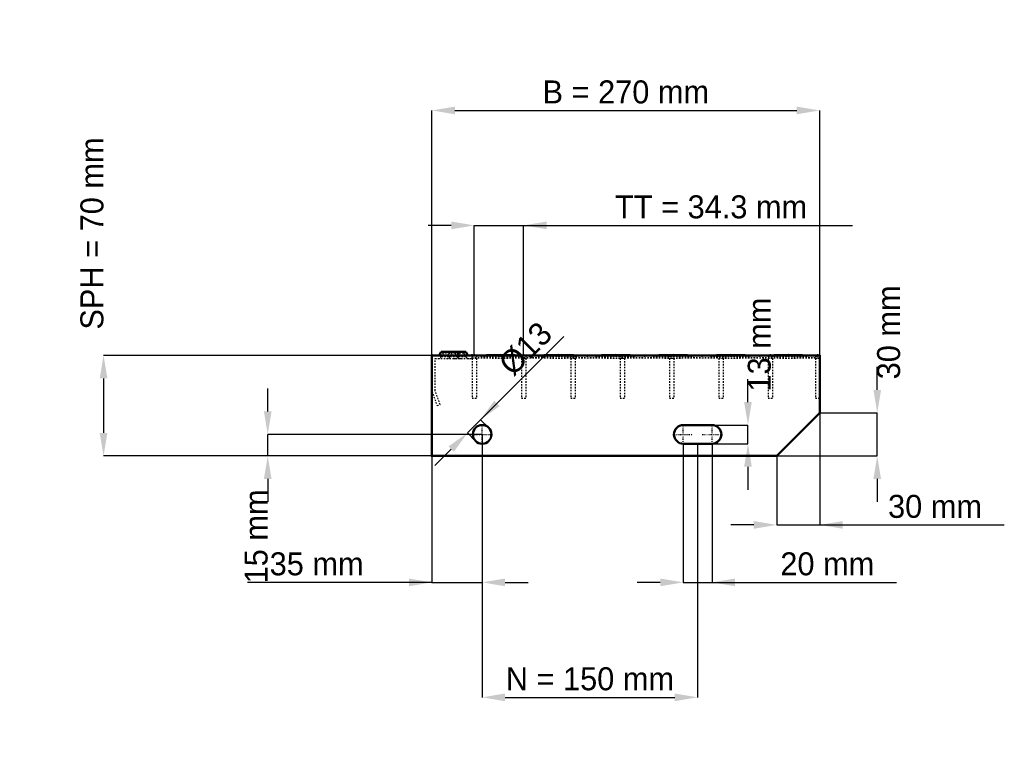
# Model space of a CAD drawing. Header units: millimetres. Extents: x -287 to 398, y -206 to 304.
import ezdxf

# ---------------------------------------------------------------- set-up
doc = ezdxf.new("R2010")
doc.units = ezdxf.units.MM
doc.linetypes.add('Center', pattern=[1.5, 0.45, -0.5, 0.05, -0.5])
doc.linetypes.add('Dashed', pattern=[2, 1, -1])
for name, color, linetype, lineweight in [('2d ConnectionPoints', 7, 'Continuous', 50), ('AM_0', 7, 'Continuous', 50), ('AM_5', 3, 'Continuous', 25), ('AM_7', 7, 'Center', 25), ('AM_9', 6, 'Dashed', 25)]:
    doc.layers.add(name, color=color, linetype=linetype, lineweight=lineweight)
doc.dimstyles.new('ISO-25', dxfattribs={"dimtxt": 2.5, "dimasz": 2.5, "dimexe": 1.25, "dimexo": 0.625, "dimtad": 1, "dimtxsty": 'Standard', "dimcen": 2.5, "dimadec": 0, "dimazin": 0, "dimtfac": 1, "dimtmove": 0, "dimatfit": 3, "dimfxl": 1, "dimarcsym": 0})

# ---------------------------------------------------------------- blocks, each defined once
blk = doc.blocks.new('1_5mntdk9g3pit24xqp8lhkosfl________0_in_L10002312SP33034383350_0')
at = {"layer": 'AM_0'}
for p, q in [((28, 70), (48, 70.33)), ((48, 70.33), (68, 70)), ((48, 70.33), (48, 70)), ((68, 70), (88, 70.33)), ((88, 70.33), (108, 70)), ((88, 70.33), (88, 70)), ((108, 70), (128, 70.33)), ((128, 70.33), (148, 70)), ((128, 70.33), (128, 70)), ((148, 70), (168, 70.33)), ((168, 70.33), (188, 70)), ((168, 70.33), (168, 70)), ((188, 70), (208, 70.33)), ((208, 70.33), (228, 70)), ((208, 70.33), (208, 70)), ((228, 70), (248, 70.33)), ((248, 70.33), (268, 70)), ((248, 70.33), (248, 70)), ((268, 70), (270, 70.03)), ((270, 70.01), (270, 70.03))]:
    blk.add_line(p, q, dxfattribs=at)
at = {"layer": 'AM_9'}
for p, q in [((28, 70), (68, 68.4)), ((28, 68.4), (68, 70)), ((48, 70), (48, 68.07)), ((68, 70), (108, 68.4)), ((68, 68.4), (108, 70)), ((68, 70), (68, 68.4)), ((88, 70), (88, 68.07)), ((108, 70), (148, 68.4)), ((108, 68.4), (148, 70)), ((108, 70), (108, 68.4)), ((128, 70), (128, 68.07)), ((148, 70), (188, 68.4)), ((148, 70), (148, 68.4)), ((148, 68.4), (188, 70)), ((168, 70), (168, 68.07)), ((188, 70), (228, 68.4)), ((188, 70), (188, 68.4)), ((188, 68.4), (228, 70)), ((208, 70), (208, 68.07)), ((228, 70), (268, 68.4)), ((228, 68.4), (268, 70)), ((228, 70), (228, 68.4)), ((248, 70), (248, 68.07)), ((268, 70), (270, 69.92)), ((268, 70), (268, 68.4)), ((28, 68.4), (48, 68.07)), ((48, 68.07), (68, 68.4)), ((68, 68.4), (88, 68.07)), ((88, 68.07), (108, 68.4)), ((108, 68.4), (128, 68.07)), ((128, 68.07), (148, 68.4)), ((148, 68.4), (168, 68.07)), ((168, 68.07), (188, 68.4)), ((188, 68.4), (208, 68.07)), ((208, 68.07), (228, 68.4)), ((228, 68.4), (248, 68.07)), ((248, 68.07), (268, 68.4)), ((268, 68.4), (270, 68.48)), ((268, 68.4), (270, 68.37))]:
    blk.add_line(p, q, dxfattribs=at)
blk = doc.blocks.new('2_L800350381323FRONT_0_in_L10002312SP33034383350_0')
at = {"layer": 'AM_0'}
for p, q in [((6.43, 72.46), (5.01, 70)), ((6.43, 72.46), (23.57, 72.46)), ((18.99, 70), (17.57, 72.46)), ((24.99, 70), (23.57, 72.46))]:
    blk.add_line(p, q, dxfattribs=at)
at = {"layer": 'AM_7'}
for p, q in [((12, 73), (12, 67.5)), ((18, 73), (18, 67.5))]:
    blk.add_line(p, q, dxfattribs=at)
at = {"layer": 'AM_9'}
for p, q in [((7.89, 71.62), (6.3, 68.87)), ((23.7, 68.87), (6.3, 68.87)), ((6.43, 72.46), (7.89, 71.62)), ((22.11, 71.62), (7.89, 71.62)), ((12.43, 72.46), (11.01, 70)), ((13.89, 71.62), (12.3, 68.87)), ((12.43, 72.46), (13.89, 71.62)), ((16.11, 71.62), (17.57, 72.46)), ((17.7, 68.87), (16.11, 71.62)), ((22.11, 71.62), (23.57, 72.46)), ((23.7, 68.87), (22.11, 71.62)), ((28, 67.75), (28, 70)), ((2.25, 45.4), (2.25, 67.75)), ((2.25, 67.75), (28, 67.75)), ((19.28, 67.81), (21.08, 67.75)), ((0, 45), (3.64, 35)), ((5.75, 35.77), (2.25, 45.4)), ((3.64, 35), (5.75, 35.77))]:
    blk.add_line(p, q, dxfattribs=at)
blk.add_lwpolyline([(14.92, 67.75), (16.46, 67.8), (18, 67.84), (19.28, 67.81)], dxfattribs=at)
for centre, start, end in [((4.35, 70), 270, 330), ((10.35, 70), 270, 330), ((19.65, 70), 210, 270), ((25.65, 70), 210, 270)]:
    blk.add_arc(centre, 2.25, start, end, dxfattribs=at)
blk = doc.blocks.new('3_L80003038133HORIZONTAL1_0_in_L10002312SP33034383350_0')
at = {"layer": 'AM_9'}
for p, q in [((267, 70), (267, 40)), ((267, 68.0685), (270, 68.0685)), ((270, 40), (267, 40))]:
    blk.add_line(p, q, dxfattribs=at)
blk = doc.blocks.new('4_L80003038133HORIZONTAL2_0_in_L10002312SP33034383350_0')
at = {"layer": 'AM_9'}
for p, q in [((233.98, 70), (233.98, 40)), ((236.98, 70), (236.98, 40)), ((233.98, 68.0685), (236.98, 68.0685)), ((236.98, 40), (233.98, 40))]:
    blk.add_line(p, q, dxfattribs=at)
blk = doc.blocks.new('5_L80003038133HORIZONTAL3_0_in_L10002312SP33034383350_0')
at = {"layer": 'AM_9'}
for p, q in [((199.65, 70), (199.65, 40)), ((202.65, 70), (202.65, 40)), ((199.65, 68.0685), (202.65, 68.0685)), ((202.65, 40), (199.65, 40))]:
    blk.add_line(p, q, dxfattribs=at)
blk = doc.blocks.new('6_L80003038133HORIZONTAL4_0_in_L10002312SP33034383350_0')
at = {"layer": 'AM_9'}
for p, q in [((165.32, 70), (165.32, 40)), ((168.32, 70), (168.32, 40)), ((165.32, 68.0685), (168.32, 68.0685)), ((168.32, 40), (165.32, 40))]:
    blk.add_line(p, q, dxfattribs=at)
blk = doc.blocks.new('7_L80003038133HORIZONTAL5_0_in_L10002312SP33034383350_0')
at = {"layer": 'AM_9'}
for p, q in [((130.99, 70), (130.99, 40)), ((133.99, 70), (133.99, 40)), ((130.99, 68.0685), (133.99, 68.0685)), ((133.99, 40), (130.99, 40))]:
    blk.add_line(p, q, dxfattribs=at)
blk = doc.blocks.new('8_L80003038133HORIZONTAL6_0_in_L10002312SP33034383350_0')
at = {"layer": 'AM_9'}
for p, q in [((96.66, 70), (96.66, 40)), ((99.66, 70), (99.66, 40)), ((96.66, 68.0685), (99.66, 68.0685)), ((99.66, 40), (96.66, 40))]:
    blk.add_line(p, q, dxfattribs=at)
blk = doc.blocks.new('9_L80003038133HORIZONTAL7_0_in_L10002312SP33034383350_0')
at = {"layer": 'AM_9'}
for p, q in [((62.33, 70), (62.33, 40)), ((65.33, 70), (65.33, 40)), ((62.33, 68.0685), (65.33, 68.0685)), ((65.33, 40), (62.33, 40))]:
    blk.add_line(p, q, dxfattribs=at)
blk = doc.blocks.new('10_L80003038133HORIZONTAL8_0_in_L10002312SP33034383350_0')
at = {"layer": 'AM_9'}
for p, q in [((28, 70), (28, 40)), ((31, 70), (31, 40)), ((28, 68.0685), (31, 68.0685)), ((31, 40), (28, 40))]:
    blk.add_line(p, q, dxfattribs=at)
blk = doc.blocks.new('11_L270800350334332703LEFT_0_in_L10002312SP33034383350_0')
at = {"layer": 'AM_0'}
for p, q in [((270, 70), (0, 70)), ((0, 70), (0, 0)), ((270, 30), (270, 70)), ((240, 0), (270, 30)), ((195, 21.5), (175, 21.5)), ((175, 8.5), (195, 8.5)), ((0, 0), (240, 0))]:
    blk.add_line(p, q, dxfattribs=at)
blk.add_circle((35, 15), 6.5, dxfattribs=at)
for centre, start, end in [((175, 15), 90, 270), ((195, 15), 270, 90)]:
    blk.add_arc(centre, 6.5, start, end, dxfattribs=at)
at = {"layer": 'AM_7'}
for p, q in [((35, 8.175), (35, 21.825)), ((175, 8.175), (175, 21.825)), ((195, 8.175), (195, 21.825)), ((28.175, 15), (41.825, 15)), ((168.175, 15), (181.825, 15)), ((188.175, 15), (201.825, 15))]:
    blk.add_line(p, q, dxfattribs=at)
blk = doc.blocks.new('*D12')
at = {"layer": 'AM_5', "color": 0, "lineweight": -2}
for p, q in [((0, 70), (0, 240.46)), ((16, 240.46), (254, 240.46)), ((270, 70), (270, 240.46))]:
    blk.add_line(p, q, dxfattribs=at)
at = {"layer": 'AM_5', "color": 0}
for points in [[(16, 243.13), (16, 237.79), (0, 240.46)], [(254, 237.79), (254, 243.13), (270, 240.46)]]:
    blk.add_solid(points, dxfattribs=at)
at = {"layer": 'Defpoints', "color": 0}
for p in [(270, 240.46), (0, 70), (270, 70)]:
    blk.add_point(p, dxfattribs=at)
at = {"layer": 'AM_5', "color": 0, "insert": (135, 253.26), "char_height": 16, "attachment_point": 5}
blk.add_mtext('B = 270 mm', dxfattribs=at)
blk = doc.blocks.new('*D13')
at = {"layer": 'AM_5', "color": 0, "lineweight": -2}
for p, q in [((13.5, 160.46), (-2.5, 160.46)), ((29.5, 70), (29.5, 160.46)), ((29.5, 160.46), (63.83, 160.46)), ((63.83, 70), (63.83, 160.46)), ((63.83, 160.46), (292.86, 160.46)), ((79.83, 160.46), (95.83, 160.46))]:
    blk.add_line(p, q, dxfattribs=at)
at = {"layer": 'AM_5', "color": 0}
for points in [[(13.5, 157.79), (13.5, 163.13), (29.5, 160.46)], [(79.83, 163.13), (79.83, 157.79), (63.83, 160.46)]]:
    blk.add_solid(points, dxfattribs=at)
at = {"layer": 'Defpoints', "color": 0}
for p in [(63.83, 160.46), (29.5, 70), (63.83, 70)]:
    blk.add_point(p, dxfattribs=at)
at = {"layer": 'AM_5', "color": 0, "insert": (194.34, 173.26), "char_height": 16, "attachment_point": 5}
blk.add_mtext('TT = 34.3 mm', dxfattribs=at)
blk = doc.blocks.new('*D14')
at = {"layer": 'AM_5', "color": 0, "lineweight": -2}
for p, q in [((0, 70), (-228.57, 70)), ((-228.57, 54), (-228.57, 16)), ((0, 0), (-228.57, 0))]:
    blk.add_line(p, q, dxfattribs=at)
at = {"layer": 'AM_5', "color": 0}
for points in [[(-225.9, 54), (-231.24, 54), (-228.57, 70)], [(-231.24, 16), (-225.9, 16), (-228.57, 0)]]:
    blk.add_solid(points, dxfattribs=at)
at = {"layer": 'Defpoints', "color": 0}
for p in [(0, 70), (-228.57, 0), (0, 0)]:
    blk.add_point(p, dxfattribs=at)
at = {"layer": 'AM_5', "color": 0, "insert": (-236.57, 154.8), "char_height": 16, "attachment_point": 5, "rotation": 90}
blk.add_mtext('SPH = 70 mm', dxfattribs=at)
blk = doc.blocks.new('*D15')
at = {"layer": 'AM_5', "color": 0, "lineweight": -2}
for p, q in [((-114.29, 31), (-114.29, 47)), ((35, 15), (-114.29, 15)), ((-114.29, 0), (-114.29, 15)), ((0, 0), (-114.29, 0)), ((-114.29, -16), (-114.29, -32))]:
    blk.add_line(p, q, dxfattribs=at)
at = {"layer": 'AM_5', "color": 0}
for points in [[(-116.95, 31), (-111.62, 31), (-114.29, 15)], [(-111.62, -16), (-116.95, -16), (-114.29, 0)]]:
    blk.add_solid(points, dxfattribs=at)
at = {"layer": 'Defpoints', "color": 0}
for p in [(-114.29, 15), (35, 15), (0, 0)]:
    blk.add_point(p, dxfattribs=at)
at = {"layer": 'AM_5', "color": 0, "insert": (-122.29, -56), "char_height": 16, "attachment_point": 5, "rotation": 90}
blk.add_mtext('15 mm', dxfattribs=at)
blk = doc.blocks.new('*D16')
at = {"layer": 'AM_5', "color": 0, "lineweight": -2}
for p, q in [((35, 15), (35, -88)), ((0, 0), (0, -88)), ((0, -88), (-128.46, -88)), ((-16, -88), (-32, -88)), ((0, -88), (35, -88)), ((51, -88), (67, -88))]:
    blk.add_line(p, q, dxfattribs=at)
at = {"layer": 'AM_5', "color": 0}
for points in [[(-16, -90.67), (-16, -85.33), (0, -88)], [(51, -85.33), (51, -90.67), (35, -88)]]:
    blk.add_solid(points, dxfattribs=at)
at = {"layer": 'Defpoints', "color": 0}
for p in [(35, 15), (0, 0), (35, -88)]:
    blk.add_point(p, dxfattribs=at)
at = {"layer": 'AM_5', "color": 0, "insert": (-80.23, -75.2), "char_height": 16, "attachment_point": 5}
blk.add_mtext('35 mm', dxfattribs=at)
blk = doc.blocks.new('*D17')
at = {"layer": 'AM_5', "color": 0, "lineweight": -2}
for p, q in [((175, 8.5), (175, -88)), ((195, 8.5), (195, -88)), ((159, -88), (143, -88)), ((175, -88), (195, -88)), ((195, -88), (323.46, -88)), ((211, -88), (227, -88))]:
    blk.add_line(p, q, dxfattribs=at)
at = {"layer": 'AM_5', "color": 0}
for points in [[(159, -90.67), (159, -85.33), (175, -88)], [(211, -85.33), (211, -90.67), (195, -88)]]:
    blk.add_solid(points, dxfattribs=at)
at = {"layer": 'Defpoints', "color": 0}
for p in [(175, 8.5), (195, 8.5), (195, -88)]:
    blk.add_point(p, dxfattribs=at)
at = {"layer": 'AM_5', "color": 0, "insert": (275.23, -75.2), "char_height": 16, "attachment_point": 5}
blk.add_mtext('20 mm', dxfattribs=at)
blk = doc.blocks.new('*D18')
at = {"layer": 'AM_5', "color": 0, "lineweight": -2}
for p, q in [((220, 37.5), (220, 53.5)), ((195, 21.5), (220, 21.5)), ((220, 8.5), (220, 21.5)), ((195, 8.5), (220, 8.5)), ((220, -7.5), (220, -23.5))]:
    blk.add_line(p, q, dxfattribs=at)
at = {"layer": 'AM_5', "color": 0}
for points in [[(217.33, 37.5), (222.67, 37.5), (220, 21.5)], [(222.67, -7.5), (217.33, -7.5), (220, 8.5)]]:
    blk.add_solid(points, dxfattribs=at)
at = {"layer": 'Defpoints', "color": 0}
for p in [(195, 21.5), (220, 21.5), (195, 8.5)]:
    blk.add_point(p, dxfattribs=at)
at = {"layer": 'AM_5', "color": 0, "insert": (228, 77.5), "char_height": 16, "attachment_point": 5, "rotation": 90}
blk.add_mtext('13 mm', dxfattribs=at)
blk = doc.blocks.new('*D19')
at = {"layer": 'AM_5', "color": 0, "lineweight": -2}
for p, q in [((270, 30), (270, -48)), ((240, 0), (240, -48)), ((224, -48), (208, -48)), ((240, -48), (270, -48)), ((270, -48), (398.46, -48)), ((286, -48), (302, -48))]:
    blk.add_line(p, q, dxfattribs=at)
at = {"layer": 'AM_5', "color": 0}
for points in [[(224, -50.67), (224, -45.33), (240, -48)], [(286, -45.33), (286, -50.67), (270, -48)]]:
    blk.add_solid(points, dxfattribs=at)
at = {"layer": 'Defpoints', "color": 0}
for p in [(270, 30), (240, 0), (270, -48)]:
    blk.add_point(p, dxfattribs=at)
at = {"layer": 'AM_5', "color": 0, "insert": (350.23, -35.2), "char_height": 16, "attachment_point": 5}
blk.add_mtext('30 mm', dxfattribs=at)
blk = doc.blocks.new('*D20')
at = {"layer": 'AM_5', "color": 0, "lineweight": -2}
for p, q in [((310, 46), (310, 62)), ((270, 30), (310, 30)), ((310, 0), (310, 30)), ((240, 0), (310, 0)), ((310, -16), (310, -32))]:
    blk.add_line(p, q, dxfattribs=at)
at = {"layer": 'AM_5', "color": 0}
for points in [[(307.33, 46), (312.67, 46), (310, 30)], [(312.67, -16), (307.33, -16), (310, 0)]]:
    blk.add_solid(points, dxfattribs=at)
at = {"layer": 'Defpoints', "color": 0}
for p in [(270, 30), (310, 30), (240, 0)]:
    blk.add_point(p, dxfattribs=at)
at = {"layer": 'AM_5', "color": 0, "insert": (318, 86), "char_height": 16, "attachment_point": 5, "rotation": 90}
blk.add_mtext('30 mm', dxfattribs=at)
blk = doc.blocks.new('*D21')
at = {"layer": 'AM_5', "color": 0, "lineweight": -2}
for p, q in [((35, 15), (35, -168)), ((185, 8.5), (185, -168)), ((51, -168), (169, -168))]:
    blk.add_line(p, q, dxfattribs=at)
at = {"layer": 'AM_5', "color": 0}
for points in [[(51, -165.33), (51, -170.67), (35, -168)], [(169, -170.67), (169, -165.33), (185, -168)]]:
    blk.add_solid(points, dxfattribs=at)
at = {"layer": 'Defpoints', "color": 0}
for p in [(35, 15), (185, 8.5), (185, -168)]:
    blk.add_point(p, dxfattribs=at)
at = {"layer": 'AM_5', "color": 0, "insert": (110, -155.2), "char_height": 16, "attachment_point": 5}
blk.add_mtext('N = 150 mm', dxfattribs=at)
blk = doc.blocks.new('*D22')
at = {"layer": 'AM_5', "color": 0, "lineweight": -2}
for p, q in [((33.94, 25.25), (91.91, 83.22)), ((45.25, 36.57), (56.57, 47.88)), ((24.75, 16.06), (33.94, 25.25)), ((39.6, 19.6), (33.94, 25.25)), ((30.4, 10.4), (24.75, 16.06)), ((13.43, 4.75), (2.12, -6.57))]:
    blk.add_line(p, q, dxfattribs=at)
at = {"layer": 'AM_5', "color": 0}
for points in [[(43.37, 38.45), (47.14, 34.68), (33.94, 25.25)], [(15.32, 2.86), (11.55, 6.63), (24.75, 16.06)]]:
    blk.add_solid(points, dxfattribs=at)
at = {"layer": 'Defpoints', "color": 0}
for p in [(33.94, 25.25), (39.6, 19.6), (30.4, 10.4)]:
    blk.add_point(p, dxfattribs=at)
at = {"layer": 'AM_5', "color": 0, "insert": (65.19, 74.6), "char_height": 16, "attachment_point": 5, "rotation": 45}
blk.add_mtext('Ø13', dxfattribs=at)

msp = doc.modelspace()

# ---------------------------------------------------------------- linework, layer by layer
at = {"layer": '2d ConnectionPoints'}
for p in [(0, 70), (0, 70), (0, 70), (0, 70), (0, 70), (0, 70), (28, 70), (29.5, 70), (29.5, 70), (63.83, 70), (63.83, 70), (98.16, 70), (98.16, 70), (132.49, 70), (132.49, 70), (166.82, 70), (166.82, 70), (201.15, 70), (201.15, 70), (235.48, 70), (235.48, 70), (268.5, 70), (0, 0), (0, 0)]:
    msp.add_point(p, dxfattribs=at)

# ---------------------------------------------------------------- block references
for name in ['2_L800350381323FRONT_0_in_L10002312SP33034383350_0', '11_L270800350334332703LEFT_0_in_L10002312SP33034383350_0', '1_5mntdk9g3pit24xqp8lhkosfl________0_in_L10002312SP33034383350_0', '10_L80003038133HORIZONTAL8_0_in_L10002312SP33034383350_0', '9_L80003038133HORIZONTAL7_0_in_L10002312SP33034383350_0', '8_L80003038133HORIZONTAL6_0_in_L10002312SP33034383350_0', '7_L80003038133HORIZONTAL5_0_in_L10002312SP33034383350_0', '6_L80003038133HORIZONTAL4_0_in_L10002312SP33034383350_0', '5_L80003038133HORIZONTAL3_0_in_L10002312SP33034383350_0', '4_L80003038133HORIZONTAL2_0_in_L10002312SP33034383350_0', '3_L80003038133HORIZONTAL1_0_in_L10002312SP33034383350_0']:
    msp.add_blockref(name, (0, 0))

# ---------------------------------------------------------------- dimensions: what is measured, and where the dimension line sits
at = {"layer": 'AM_5'}
for base, p1, p2, text, picture, middle in [((270, 240.46), (0, 70), (270, 70), 'B = 270 mm', '*D12', (135, 240.46)), ((63.83, 160.46), (29.5, 70), (63.83, 70), 'TT = 34.3 mm', '*D13', (194.344, 160.46)), ((270, -48), (240, 0), (270, 30), '30 mm', '*D19', (350.229, -48)), ((35, -88), (0, 0), (35, 15), '35 mm', '*D16', (-80.229, -88)), ((185, -168), (35, 15), (185, 8.5), 'N = 150 mm', '*D21', (110, -168)), ((195, -88), (175, 8.5), (195, 8.5), '20 mm', '*D17', (275.229, -88))]:
    dim = msp.add_linear_dim(base=base, p1=p1, p2=p2, text=text, dimstyle='ISO-25', override={"dimtxt": 16, "dimasz": 16, "dimexe": 0, "dimexo": 0, "dimgap": 4.8}, dxfattribs=at)
    dim.commit()
    dim.dimension.update_dxf_attribs({"geometry": picture, "text_midpoint": middle, "dimtype": 160})
for base, p1, p2, text, picture, middle in [((-228.571, 0), (0, 70), (0, 0), 'SPH = 70 mm', '*D14', (-236.571, 154.8)), ((310, 30), (240, 0), (270, 30), '30 mm', '*D20', (318, 86)), ((220, 21.5), (195, 8.5), (195, 21.5), '13 mm', '*D18', (228, 77.5)), ((-114.286, 15), (0, 0), (35, 15), '15 mm', '*D15', (-122.286, -56))]:
    dim = msp.add_linear_dim(base=base, p1=p1, p2=p2, angle=90, text=text, dimstyle='ISO-25', override={"dimtxt": 16, "dimasz": 16, "dimexe": 0, "dimexo": 0, "dimgap": 4.8}, dxfattribs=at)
    dim.commit()
    dim.dimension.update_dxf_attribs({"geometry": picture, "text_midpoint": middle, "dimtype": 160, "text_rotation": 90})
dim = msp.add_linear_dim(base=(33.939, 25.253), p1=(30.404, 10.404), p2=(39.596, 19.596), angle=45, text='Ø13', dimstyle='ISO-25', override={"dimtxt": 16, "dimasz": 16, "dimexe": 0, "dimexo": 0, "dimgap": 4.8}, dxfattribs=at)
dim.commit()
dim.dimension.update_dxf_attribs({"geometry": '*D22', "text_midpoint": (74.238, 65.551), "dimtype": 161})

doc.saveas('drawing.dxf')
